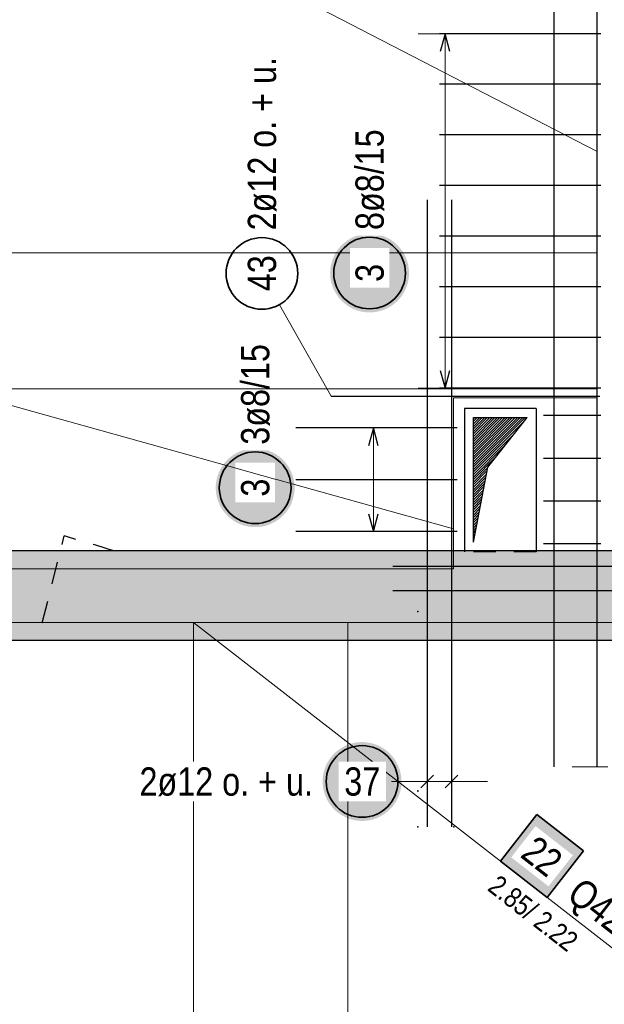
# Model space of a CAD drawing. Header units: millimetres. Extents: x -4 to 113, y -17 to 52.
# Tile 21 of 91: x 40.38 to 43.64, y 4.1 to 9.6. Entities that reach past the tile are written whole.
import ezdxf

# ---------------------------------------------------------------- set-up
doc = ezdxf.new("R2010")
doc.units = ezdxf.units.MM
doc.linetypes.add('HIDDEN', pattern=[0.375, 0.25, -0.125])
for name, color, linetype, lineweight in [('Mattenbewehrung', 7, 'Continuous', 20), ('Schraffuren', 7, 'Continuous', 20), ('Stabstahl', 7, 'Continuous', 20)]:
    doc.layers.add(name, color=color, linetype=linetype, lineweight=lineweight)
doc.styles.add('Arial Narrow', font='ARIALN.TTF')

msp = doc.modelspace()

# ---------------------------------------------------------------- hatches: boundary and pattern name
at = {"lineweight": 25}
h = msp.add_hatch(dxfattribs=at)
h.set_pattern_fill('Mau', color=3, scale=0.01, angle=45, style=0, pattern_type=2)
h.set_pattern_definition([(45, (0, 0), (-0.0070710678, 0.0070710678), [])])
h.paths.add_polyline_path([(42.907457, 6.680196), (42.987557, 7.097211), (43.207457, 7.375462), (42.907457, 7.375462)])
at = {"layer": 'Mattenbewehrung', "lineweight": 35, "true_color": 0xffffff}
msp.add_hatch(color=7, dxfattribs=at).paths.add_polyline_path([(43.52152, 4.955998), (43.261073, 5.158649), (43.058422, 4.898203), (43.318869, 4.695551)])
at = {"layer": 'Schraffuren', "lineweight": 13, "true_color": 0xd7ffd7}
msp.add_hatch(color=254, dxfattribs=at).paths.add_polyline_path([(45.256532, 6.630196), (45.256532, 6.130196), (9.866506, 6.130196), (9.866506, 6.630202)])
at = {"layer": 'Stabstahl', "lineweight": 25, "true_color": 0xffffff}
for points in [[(42.54875, 8.181558), (42.548616, 8.189236), (42.548214, 8.196904), (42.547545, 8.204554), (42.546609, 8.212176), (42.545408, 8.219761), (42.543942, 8.227298), (42.542215, 8.234781), (42.540228, 8.242198), (42.537982, 8.249542), (42.535482, 8.256802), (42.53273, 8.263971), (42.52973, 8.27104), (42.526485, 8.278), (42.522998, 8.284842), (42.519276, 8.291558), (42.515321, 8.29814), (42.511138, 8.30458), (42.506734, 8.310871), (42.502112, 8.317003), (42.49728, 8.322971), (42.492242, 8.328767), (42.487005, 8.334383), (42.481575, 8.339813), (42.475959, 8.34505), (42.470163, 8.350088), (42.464196, 8.35492), (42.458063, 8.359542), (42.451772, 8.363946), (42.445332, 8.368128), (42.43875, 8.372084), (42.432034, 8.375806), (42.425192, 8.379293), (42.418232, 8.382538), (42.411163, 8.385538), (42.403994, 8.38829), (42.396734, 8.39079), (42.38939, 8.393035), (42.381973, 8.395023), (42.374491, 8.39675), (42.366953, 8.398216), (42.359368, 8.399417), (42.351746, 8.400353), (42.344096, 8.401022), (42.336428, 8.401424), (42.32875, 8.401558), (42.321072, 8.401424), (42.313404, 8.401022), (42.305754, 8.400353), (42.298132, 8.399417), (42.290547, 8.398216), (42.283009, 8.39675), (42.275527, 8.395023), (42.26811, 8.393035), (42.260766, 8.39079), (42.253506, 8.38829), (42.246337, 8.385538), (42.239268, 8.382538), (42.232308, 8.379293), (42.225466, 8.375806), (42.21875, 8.372084), (42.212168, 8.368128), (42.205728, 8.363946), (42.199437, 8.359542), (42.193304, 8.35492), (42.187337, 8.350088), (42.181541, 8.34505), (42.175925, 8.339813), (42.170495, 8.334383), (42.165258, 8.328767), (42.16022, 8.322971), (42.155388, 8.317003), (42.150766, 8.310871), (42.146362, 8.30458), (42.142179, 8.29814), (42.138224, 8.291558), (42.134502, 8.284842), (42.131015, 8.278), (42.12777, 8.27104), (42.12477, 8.263971), (42.122018, 8.256802), (42.119518, 8.249542), (42.117272, 8.242198), (42.115285, 8.234781), (42.113558, 8.227298), (42.112092, 8.219761), (42.110891, 8.212176), (42.109955, 8.204554), (42.109286, 8.196904), (42.108884, 8.189236), (42.10875, 8.181558), (42.108884, 8.17388), (42.109286, 8.166211), (42.109955, 8.158562), (42.110891, 8.15094), (42.112092, 8.143355), (42.113558, 8.135817), (42.115285, 8.128335), (42.117272, 8.120918), (42.119518, 8.113574), (42.122018, 8.106313), (42.12477, 8.099144), (42.12777, 8.092076), (42.131015, 8.085116), (42.134502, 8.078274), (42.138224, 8.071558), (42.142179, 8.064976), (42.146362, 8.058535), (42.150766, 8.052245), (42.155388, 8.046112), (42.16022, 8.040145), (42.165258, 8.034349), (42.170495, 8.028733), (42.175925, 8.023303), (42.181541, 8.018066), (42.187337, 8.013028), (42.193304, 8.008196), (42.199437, 8.003574), (42.205728, 7.99917), (42.212168, 7.994987), (42.21875, 7.991032), (42.225466, 7.987309), (42.232308, 7.983823), (42.239268, 7.980578), (42.246337, 7.977577), (42.253506, 7.974826), (42.260766, 7.972325), (42.26811, 7.97008), (42.275527, 7.968093), (42.283009, 7.966365), (42.290547, 7.9649), (42.298132, 7.963699), (42.305754, 7.962763), (42.313404, 7.962094), (42.321072, 7.961692), (42.32875, 7.961558), (42.336428, 7.961692), (42.344096, 7.962094), (42.351746, 7.962763), (42.359368, 7.963699), (42.366953, 7.9649), (42.374491, 7.966365), (42.381973, 7.968093), (42.38939, 7.97008), (42.396734, 7.972325), (42.403994, 7.974826), (42.411163, 7.977577), (42.418232, 7.980578), (42.425192, 7.983823), (42.432034, 7.987309), (42.43875, 7.991032), (42.445332, 7.994987), (42.451772, 7.99917), (42.458063, 8.003574), (42.464196, 8.008196), (42.470163, 8.013028), (42.475959, 8.018066), (42.481575, 8.023303), (42.487005, 8.028733), (42.492242, 8.034349), (42.49728, 8.040145), (42.502112, 8.046112), (42.506734, 8.052245), (42.511138, 8.058535), (42.515321, 8.064976), (42.519276, 8.071558), (42.522998, 8.078274), (42.526485, 8.085116), (42.52973, 8.092076), (42.53273, 8.099144), (42.535482, 8.106313), (42.537982, 8.113574), (42.540228, 8.120918), (42.542215, 8.128335), (42.543942, 8.135817), (42.545408, 8.143355), (42.546609, 8.15094), (42.547545, 8.158562), (42.548214, 8.166211)], [(41.910426, 6.983165), (41.910292, 6.990843), (41.90989, 6.998512), (41.909221, 7.006162), (41.908285, 7.013783), (41.907084, 7.021368), (41.905619, 7.028906), (41.903891, 7.036388), (41.901904, 7.043806), (41.899659, 7.051149), (41.897159, 7.05841), (41.894407, 7.065579), (41.891406, 7.072647), (41.888161, 7.079607), (41.884675, 7.086449), (41.880952, 7.093165), (41.876997, 7.099748), (41.872814, 7.106188), (41.86841, 7.112478), (41.863789, 7.118611), (41.858956, 7.124579), (41.853918, 7.130374), (41.848681, 7.13599), (41.843251, 7.14142), (41.837635, 7.146657), (41.831839, 7.151695), (41.825872, 7.156528), (41.819739, 7.161149), (41.813449, 7.165554), (41.807008, 7.169736), (41.800426, 7.173691), (41.79371, 7.177414), (41.786868, 7.1809), (41.779908, 7.184145), (41.77284, 7.187146), (41.765671, 7.189898), (41.75841, 7.192398), (41.751066, 7.194643), (41.743649, 7.19663), (41.736167, 7.198358), (41.728629, 7.199823), (41.721044, 7.201024), (41.713422, 7.20196), (41.705773, 7.202629), (41.698104, 7.203031), (41.690426, 7.203165), (41.682748, 7.203031), (41.67508, 7.202629), (41.66743, 7.20196), (41.659808, 7.201024), (41.652224, 7.199823), (41.644686, 7.198358), (41.637203, 7.19663), (41.629786, 7.194643), (41.622442, 7.192398), (41.615182, 7.189898), (41.608013, 7.187146), (41.600944, 7.184145), (41.593985, 7.1809), (41.587142, 7.177414), (41.580426, 7.173691), (41.573844, 7.169736), (41.567404, 7.165554), (41.561113, 7.161149), (41.554981, 7.156528), (41.549013, 7.151695), (41.543217, 7.146657), (41.537601, 7.14142), (41.532171, 7.13599), (41.526934, 7.130374), (41.521896, 7.124579), (41.517064, 7.118611), (41.512442, 7.112478), (41.508038, 7.106188), (41.503856, 7.099748), (41.499901, 7.093165), (41.496178, 7.086449), (41.492692, 7.079607), (41.489446, 7.072647), (41.486446, 7.065579), (41.483694, 7.05841), (41.481194, 7.051149), (41.478949, 7.043806), (41.476961, 7.036388), (41.475234, 7.028906), (41.473768, 7.021368), (41.472567, 7.013783), (41.471631, 7.006162), (41.470962, 6.998512), (41.47056, 6.990843), (41.470426, 6.983165), (41.47056, 6.975487), (41.470962, 6.967819), (41.471631, 6.960169), (41.472567, 6.952547), (41.473768, 6.944963), (41.475234, 6.937425), (41.476961, 6.929943), (41.478949, 6.922525), (41.481194, 6.915182), (41.483694, 6.907921), (41.486446, 6.900752), (41.489446, 6.893683), (41.492692, 6.886724), (41.496178, 6.879882), (41.499901, 6.873165), (41.503856, 6.866583), (41.508038, 6.860143), (41.512442, 6.853853), (41.517064, 6.84772), (41.521896, 6.841752), (41.526934, 6.835957), (41.532171, 6.830341), (41.537601, 6.824911), (41.543217, 6.819674), (41.549013, 6.814636), (41.554981, 6.809803), (41.561113, 6.805182), (41.567404, 6.800777), (41.573844, 6.796595), (41.580426, 6.79264), (41.587142, 6.788917), (41.593985, 6.785431), (41.600944, 6.782185), (41.608013, 6.779185), (41.615182, 6.776433), (41.622442, 6.773933), (41.629786, 6.771688), (41.637203, 6.7697), (41.644686, 6.767973), (41.652224, 6.766508), (41.659808, 6.765306), (41.66743, 6.764371), (41.67508, 6.763701), (41.682748, 6.763299), (41.690426, 6.763165), (41.698104, 6.763299), (41.705773, 6.763701), (41.713422, 6.764371), (41.721044, 6.765306), (41.728629, 6.766508), (41.736167, 6.767973), (41.743649, 6.7697), (41.751066, 6.771688), (41.75841, 6.773933), (41.765671, 6.776433), (41.77284, 6.779185), (41.779908, 6.782185), (41.786868, 6.785431), (41.79371, 6.788917), (41.800426, 6.79264), (41.807008, 6.796595), (41.813449, 6.800777), (41.819739, 6.805182), (41.825872, 6.809803), (41.831839, 6.814636), (41.837635, 6.819674), (41.843251, 6.824911), (41.848681, 6.830341), (41.853918, 6.835957), (41.858956, 6.841752), (41.863789, 6.84772), (41.86841, 6.853853), (41.872814, 6.860143), (41.876997, 6.866583), (41.880952, 6.873165), (41.884675, 6.879882), (41.888161, 6.886724), (41.891406, 6.893683), (41.894407, 6.900752), (41.897159, 6.907921), (41.899659, 6.915182), (41.901904, 6.922525), (41.903891, 6.929943), (41.905619, 6.937425), (41.907084, 6.944963), (41.908285, 6.952547), (41.909221, 6.960169), (41.90989, 6.967819)], [(42.50675, 5.343639), (42.506616, 5.351317), (42.506214, 5.358985), (42.505545, 5.366635), (42.504609, 5.374257), (42.503408, 5.381841), (42.501942, 5.389379), (42.500215, 5.396861), (42.498227, 5.404279), (42.495982, 5.411622), (42.493482, 5.418883), (42.49073, 5.426052), (42.48773, 5.433121), (42.484484, 5.44008), (42.480998, 5.446922), (42.477275, 5.453639), (42.47332, 5.460221), (42.469138, 5.466661), (42.464734, 5.472951), (42.460112, 5.479084), (42.45528, 5.485052), (42.450242, 5.490847), (42.445005, 5.496464), (42.439575, 5.501893), (42.433959, 5.507131), (42.428163, 5.512168), (42.422195, 5.517001), (42.416063, 5.521622), (42.409772, 5.526027), (42.403332, 5.530209), (42.39675, 5.534164), (42.390034, 5.537887), (42.383191, 5.541373), (42.376232, 5.544619), (42.369163, 5.547619), (42.361994, 5.550371), (42.354734, 5.552871), (42.34739, 5.555116), (42.339973, 5.557104), (42.33249, 5.558831), (42.324952, 5.560296), (42.317368, 5.561498), (42.309746, 5.562433), (42.302096, 5.563103), (42.294428, 5.563505), (42.28675, 5.563639), (42.279072, 5.563505), (42.271403, 5.563103), (42.263754, 5.562433), (42.256132, 5.561498), (42.248547, 5.560296), (42.241009, 5.558831), (42.233527, 5.557104), (42.22611, 5.555116), (42.218766, 5.552871), (42.211505, 5.550371), (42.204336, 5.547619), (42.197268, 5.544619), (42.190308, 5.541373), (42.183466, 5.537887), (42.17675, 5.534164), (42.170168, 5.530209), (42.163727, 5.526027), (42.157437, 5.521622), (42.151304, 5.517001), (42.145337, 5.512168), (42.139541, 5.507131), (42.133925, 5.501893), (42.128495, 5.496464), (42.123258, 5.490847), (42.11822, 5.485052), (42.113387, 5.479084), (42.108766, 5.472951), (42.104362, 5.466661), (42.100179, 5.460221), (42.096224, 5.453639), (42.092501, 5.446922), (42.089015, 5.44008), (42.08577, 5.433121), (42.082769, 5.426052), (42.080017, 5.418883), (42.077517, 5.411622), (42.075272, 5.404279), (42.073285, 5.396861), (42.071557, 5.389379), (42.070092, 5.381841), (42.068891, 5.374257), (42.067955, 5.366635), (42.067286, 5.358985), (42.066884, 5.351317), (42.06675, 5.343639), (42.066884, 5.335961), (42.067286, 5.328292), (42.067955, 5.320642), (42.068891, 5.313021), (42.070092, 5.305436), (42.071557, 5.297898), (42.073285, 5.290416), (42.075272, 5.282998), (42.077517, 5.275655), (42.080017, 5.268394), (42.082769, 5.261225), (42.08577, 5.254157), (42.089015, 5.247197), (42.092501, 5.240355), (42.096224, 5.233639), (42.100179, 5.227056), (42.104362, 5.220616), (42.108766, 5.214326), (42.113387, 5.208193), (42.11822, 5.202225), (42.123258, 5.19643), (42.128495, 5.190814), (42.133925, 5.185384), (42.139541, 5.180147), (42.145337, 5.175109), (42.151304, 5.170276), (42.157437, 5.165655), (42.163727, 5.16125), (42.170168, 5.157068), (42.17675, 5.153113), (42.183466, 5.14939), (42.190308, 5.145904), (42.197268, 5.142659), (42.204336, 5.139658), (42.211505, 5.136906), (42.218766, 5.134406), (42.22611, 5.132161), (42.233527, 5.130174), (42.241009, 5.128446), (42.248547, 5.126981), (42.256132, 5.12578), (42.263754, 5.124844), (42.271403, 5.124175), (42.279072, 5.123773), (42.28675, 5.123639), (42.294428, 5.123773), (42.302096, 5.124175), (42.309746, 5.124844), (42.317368, 5.12578), (42.324952, 5.126981), (42.33249, 5.128446), (42.339973, 5.130174), (42.34739, 5.132161), (42.354734, 5.134406), (42.361994, 5.136906), (42.369163, 5.139658), (42.376232, 5.142659), (42.383191, 5.145904), (42.390034, 5.14939), (42.39675, 5.153113), (42.403332, 5.157068), (42.409772, 5.16125), (42.416063, 5.165655), (42.422195, 5.170276), (42.428163, 5.175109), (42.433959, 5.180147), (42.439575, 5.185384), (42.445005, 5.190814), (42.450242, 5.19643), (42.45528, 5.202225), (42.460112, 5.208193), (42.464734, 5.214326), (42.469138, 5.220616), (42.47332, 5.227056), (42.477275, 5.233639), (42.480998, 5.240355), (42.484484, 5.247197), (42.48773, 5.254157), (42.49073, 5.261225), (42.493482, 5.268394), (42.495982, 5.275655), (42.498227, 5.282998), (42.500215, 5.290416), (42.501942, 5.297898), (42.503408, 5.305436), (42.504609, 5.313021), (42.505545, 5.320642), (42.506214, 5.328292)]]:
    msp.add_hatch(color=7, dxfattribs=at).paths.add_polyline_path(points)

# ---------------------------------------------------------------- linework, layer by layer
at = {"color": 3, "linetype": 'Continuous', "lineweight": 25, "ltscale": 0.5}
for p, q in [((43.358054, 5.425363), (43.358054, 10.825363)), ((43.598054, 5.425363), (43.598054, 10.825363)), ((43.618054, 7.385462), (43.298054, 7.385462)), ((43.618054, 7.14704), (43.298054, 7.14704)), ((43.618054, 6.908618), (43.298054, 6.908618)), ((43.618054, 6.670196), (43.298054, 6.670196))]:
    msp.add_line(p, q, dxfattribs=at)
at = {"color": 7, "linetype": 'Continuous', "lineweight": 18, "ltscale": 0.5}
for p, q in [((43.598053, 7.534762), (43.598053, 9.705364)), ((43.598051, 8.294761), (37.267249, 8.294761)), ((43.598051, 7.485463), (43.598051, 8.294761)), ((43.598051, 8.294761), (43.598051, 8.294761)), ((42.797455, 6.530196), (42.797455, 7.485463)), ((42.797455, 7.485463), (43.598051, 7.485463)), ((37.267249, 6.530196), (42.797455, 6.530196))]:
    msp.add_line(p, q, dxfattribs=at)
at = {"color": 3, "linetype": 'Continuous', "lineweight": 25}
for p, q in [((43.257457, 7.425462), (42.857457, 7.425462)), ((42.857457, 7.425462), (42.857457, 6.630196)), ((43.257457, 7.425462), (43.257457, 6.630196)), ((42.907457, 6.680196), (42.907457, 7.375462)), ((42.907457, 7.375462), (43.207457, 7.375462)), ((42.987557, 7.097211), (43.207457, 7.375462)), ((42.907457, 6.680196), (42.987557, 7.097211)), ((44.756532, 6.630196), (34.17727, 6.630196)), ((45.256532, 6.130196), (9.866506, 6.130196))]:
    msp.add_line(p, q, dxfattribs=at)
at = {"color": 3, "linetype": 'HIDDEN', "lineweight": 25, "ltscale": 0.5}
for p, q in [((40.502755, 6.229336), (40.625359, 6.714459)), ((42.857457, 6.630196), (42.857457, 6.625462)), ((43.257457, 6.625363), (42.857457, 6.625363)), ((43.257457, 6.630196), (43.257457, 6.625462))]:
    msp.add_line(p, q, dxfattribs=at)
at = {"color": 9, "linetype": 'Continuous', "lineweight": 0}
msp.add_line((43.658054, 5.425363), (43.458054, 5.425363), dxfattribs=at)
at = {"color": 3, "linetype": 'HIDDEN', "lineweight": 25, "ltscale": 0.5}
msp.add_arc((33.196369, -18.552956), 26.336898, 72.9780739, 73.6158922, dxfattribs=at)
at = {"layer": 'Mattenbewehrung', "color": 7, "linetype": 'Continuous', "lineweight": 18, "ltscale": 0.5}
for p, q in [((42.206528, 6.230198), (30.206528, 6.230196)), ((47.052818, 6.230205), (41.346537, 6.230204)), ((41.346537, 6.230204), (41.346537, 1.790198)), ((47.052818, 1.790198), (41.346537, 6.230204)), ((42.206528, 1.790198), (42.206528, 6.230198))]:
    msp.add_line(p, q, dxfattribs=at)
at = {"layer": 'Mattenbewehrung', "color": 2, "linetype": 'Continuous', "lineweight": 35, "ltscale": 0.5}
for p, q in [((43.261073, 5.158649), (43.058422, 4.898203)), ((43.52152, 4.955998), (43.261073, 5.158649)), ((43.318869, 4.695551), (43.52152, 4.955998)), ((43.058422, 4.898203), (43.318869, 4.695551))]:
    msp.add_line(p, q, dxfattribs=at)
at = {"layer": 'Schraffuren', "color": 3, "linetype": 'Continuous', "lineweight": 25, "ltscale": 0.5}
msp.add_line((42.113508, 7.493851), (43.613508, 7.493851), dxfattribs=at)
at = {"layer": 'Schraffuren', "color": 2, "linetype": 'Continuous', "lineweight": 35, "ltscale": 0.5}
msp.add_circle((41.728022, 8.17916), 0.2, dxfattribs=at)
at = {"layer": 'Schraffuren', "color": 9, "linetype": 'Continuous', "lineweight": 0}
for centre in [(42.598269, 6.292068), (42.598269, 5.290546), (42.598269, 5.090546), (42.798269, 5.090546)]:
    msp.add_circle(centre, 0.00222, dxfattribs=at)
at = {"layer": 'Stabstahl', "color": 5, "linetype": 'Continuous', "lineweight": 18, "ltscale": 0.5}
for p, q in [((42.9, 9.517361), (42.6, 9.517361)), ((42.75, 7.538196), (42.75, 9.517361)), ((42.6, 7.538196), (42.9, 7.538196)), ((42.5, 7.317462), (42.2, 7.317462)), ((42.35, 6.738196), (42.35, 7.317462)), ((42.2, 6.738196), (42.5, 6.738196)), ((42.650269, 5.193639), (42.650269, 5.493639)), ((42.786269, 5.193639), (42.786269, 5.493639)), ((42.986269, 5.343639), (42.450269, 5.343639)), ((42.48675, 5.343639), (42.450269, 5.343639))]:
    msp.add_line(p, q, dxfattribs=at)
at = {"layer": 'Stabstahl', "color": 3, "linetype": 'Continuous', "lineweight": 25, "ltscale": 0.5}
for p, q in [((43.618054, 9.517361), (42.718054, 9.517361)), ((42.75, 9.517361), (42.723205, 9.417361)), ((42.776795, 9.417361), (42.75, 9.517361)), ((43.618054, 9.234623), (42.718054, 9.234623)), ((43.618054, 8.951885), (42.718054, 8.951885)), ((43.618054, 8.669147), (42.718054, 8.669147)), ((42.650269, 8.590546), (42.650269, 5.090546)), ((42.786269, 8.590546), (42.786269, 5.090546)), ((43.618054, 8.38641), (42.718054, 8.38641)), ((43.618054, 8.103672), (42.718054, 8.103672)), ((43.618054, 7.820934), (42.718054, 7.820934)), ((42.723205, 7.638196), (42.75, 7.538196)), ((42.75, 7.538196), (42.776795, 7.638196)), ((43.618054, 7.538196), (42.718054, 7.538196)), ((42.817457, 7.317462), (41.917457, 7.317462)), ((42.35, 7.317462), (42.323205, 7.217462)), ((42.376795, 7.217462), (42.35, 7.317462)), ((42.817457, 7.027829), (41.917457, 7.027829)), ((42.323205, 6.838196), (42.35, 6.738196)), ((42.35, 6.738196), (42.376795, 6.838196)), ((42.817457, 6.738196), (41.917457, 6.738196)), ((42.458054, 6.544912), (45.958054, 6.544912)), ((42.458054, 6.408913), (45.958054, 6.408913)), ((42.614914, 5.308283), (42.685624, 5.378994)), ((42.750913, 5.308283), (42.821624, 5.378994))]:
    msp.add_line(p, q, dxfattribs=at)
at = {"layer": 'Stabstahl', "color": 2, "linetype": 'Continuous', "lineweight": 35, "ltscale": 0.5}
for centre in [(42.32875, 8.181558), (41.690426, 6.983165), (42.28675, 5.343639)]:
    msp.add_circle(centre, 0.2, dxfattribs=at)

# ---------------------------------------------------------------- texts
at = {"layer": 'Schraffuren', "color": 2, "lineweight": 35, "char_height": 0.1575, "attachment_point": 1, "rotation": 90, "line_spacing_factor": 0.9, "style": 'Arial Narrow'}
for s, insert in [('2ø12 o. + u.', (41.649272, 8.41916)), ('43', (41.649272, 8.079935))]:
    msp.add_mtext(s, dxfattribs=dict(at, insert=insert))
at = {"layer": 'Stabstahl', "color": 2, "lineweight": 35, "insert": (42.25, 8.421558), "char_height": 0.1575, "attachment_point": 1, "rotation": 90, "line_spacing_factor": 0.9, "style": 'Arial Narrow', "bg_fill": 3, "box_fill_scale": 1.2, "bg_fill_color": 256, "bg_fill_true_color": 13158600, "bg_fill_transparency": 0}
msp.add_mtext('8ø8/15', dxfattribs=at)

# ---------------------------------------------------------------- next in the draw order: linework, layer by layer
at = {"color": 7, "linetype": 'Continuous', "lineweight": 18, "ltscale": 0.5}
msp.add_line((43.598053, 8.859276), (37.267249, 12.134761), dxfattribs=at)

# ---------------------------------------------------------------- next in the draw order: texts
at = {"layer": 'Mattenbewehrung', "color": 2, "lineweight": 35, "insert": (43.260019, 5.050186), "char_height": 0.1575, "attachment_point": 1, "rotation": 322.113836, "line_spacing_factor": 0.9, "style": 'Arial Narrow', "bg_fill": 3, "box_fill_scale": 1.2, "bg_fill_color": 256, "bg_fill_true_color": 13158600, "bg_fill_transparency": 0}
msp.add_mtext('22', dxfattribs=at)
at = {"layer": 'Stabstahl', "color": 2, "lineweight": 35, "char_height": 0.1575, "attachment_point": 1, "rotation": 90, "line_spacing_factor": 0.9, "style": 'Arial Narrow', "bg_fill": 3, "box_fill_scale": 1.2, "bg_fill_color": 256, "bg_fill_true_color": 13158600, "bg_fill_transparency": 0}
for s, insert in [('3', (42.25, 8.131945)), ('3ø8/15', (41.611676, 7.223165)), ('3', (41.611676, 6.933553))]:
    msp.add_mtext(s, dxfattribs=dict(at, insert=insert))
at = {"layer": 'Stabstahl', "color": 2, "lineweight": 35, "char_height": 0.1575, "attachment_point": 1, "line_spacing_factor": 0.9, "style": 'Arial Narrow', "bg_fill": 3, "box_fill_scale": 1.2, "bg_fill_color": 256, "bg_fill_true_color": 13158600, "bg_fill_transparency": 0}
for s, insert in [('2ø12 o. + u.', (41.04505, 5.422389)), ('37', (42.187525, 5.422389))]:
    msp.add_mtext(s, dxfattribs=dict(at, insert=insert))

# ---------------------------------------------------------------- next in the draw order: linework, layer by layer
at = {"color": 7, "linetype": 'Continuous', "lineweight": 18, "ltscale": 0.5}
for p, q in [((37.267249, 8.294761), (42.797455, 6.753343)), ((37.267249, 7.534762), (43.598053, 7.534762))]:
    msp.add_line(p, q, dxfattribs=at)
at = {"layer": 'Schraffuren', "color": 5, "linetype": 'Continuous', "lineweight": 18, "ltscale": 0.5}
msp.add_line((42.113508, 7.493851), (41.826074, 8.004845), dxfattribs=at)

# ---------------------------------------------------------------- next in the draw order: texts
at = {"layer": 'Mattenbewehrung', "color": 2, "lineweight": 35, "insert": (43.517546, 4.816547), "char_height": 0.1575, "attachment_point": 1, "rotation": 322.113836, "line_spacing_factor": 0.9, "style": 'Arial Narrow', "bg_fill": 3, "box_fill_scale": 1.2, "bg_fill_color": 256, "bg_fill_true_color": 13158600, "bg_fill_transparency": 0}
msp.add_mtext('Q424A', dxfattribs=at)

# ---------------------------------------------------------------- next in the draw order: texts
at = {"layer": 'Mattenbewehrung', "color": 2, "lineweight": 35, "insert": (43.021576, 4.850849), "char_height": 0.1125, "attachment_point": 1, "rotation": 322.113836, "line_spacing_factor": 0.9, "style": 'Arial Narrow', "bg_fill": 3, "box_fill_scale": 1.2, "bg_fill_color": 256, "bg_fill_true_color": 13158600, "bg_fill_transparency": 0}
msp.add_mtext(' 2.85/ 2.22', dxfattribs=at)

doc.saveas('drawing.dxf')
